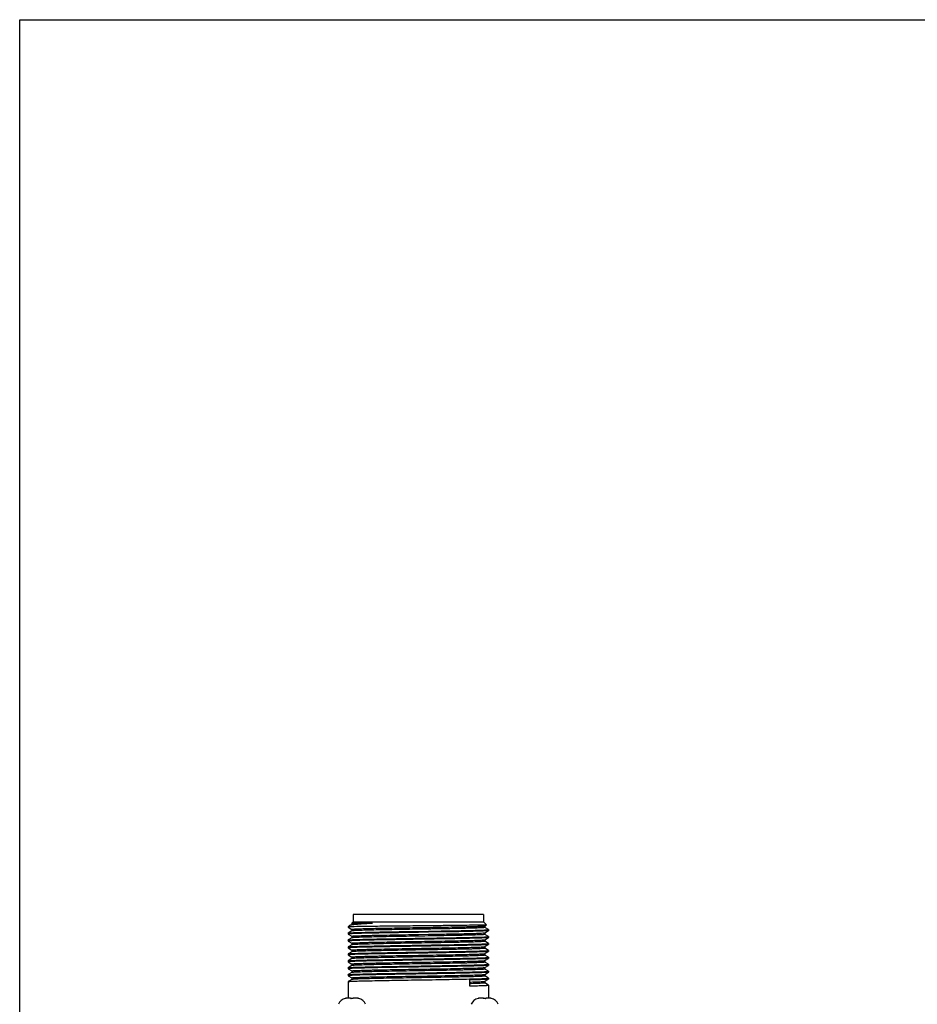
# Model space of a CAD drawing. Header units: millimetres. Extents: x 0 to 559, y 0 to 432.
# Tile 13 of 16: x 0 to 183, y 232 to 432. Entities that reach past the tile are written whole.
import ezdxf

# ---------------------------------------------------------------- set-up
doc = ezdxf.new("R2010")
doc.units = ezdxf.units.MM
doc.header["$LTSCALE"] = 30.734
doc.layers.add('ECM-B3M-C210DXF_CONTINUOUS_LINE', color=7, linetype='CONTINUOUS')
doc.layers.add('ECM-B3M-XX1015S91_DXF_FORMAT', color=7, linetype='CONTINUOUS')

msp = doc.modelspace()

# ---------------------------------------------------------------- linework, layer by layer
at = {"layer": 'ECM-B3M-C210DXF_CONTINUOUS_LINE', "color": 7, "linetype": 'Continuous'}
for p, q in [((67.82, 248.38), (67.57, 248.13)), ((67.82, 249.88), (67.82, 248.38)), ((94.32, 249.88), (67.82, 249.88)), ((67.82, 248.38), (94.32, 248.38)), ((94.32, 249.88), (94.32, 248.38)), ((94.32, 248.38), (94.91, 247.79)), ((67.14, 247.71), (66.82, 247.38)), ((66.82, 247.38), (66.82, 247.31)), ((67.52, 247.38), (66.82, 247.38)), ((66.82, 247.31), (66.82, 247.31)), ((66.82, 247.31), (67.57, 246.87)), ((67.57, 246.55), (66.82, 246.12)), ((67.14, 247.71), (67.16, 247.72)), ((67.57, 247.96), (67.49, 247.91)), ((67.57, 248.13), (67.57, 247.95)), ((71.73, 248.13), (67.57, 248.13)), ((67.57, 246.88), (67.57, 246.54)), ((76.32, 246.39), (76.58, 246.39)), ((77.79, 247.18), (78.04, 247.18)), ((78.98, 246.43), (81.07, 246.46)), ((81.07, 246.26), (78.98, 246.22)), ((81.07, 246.46), (83.14, 246.5)), ((83.15, 246.29), (81.07, 246.26)), ((85.55, 246.33), (83.15, 246.29)), ((84.08, 247.28), (84.35, 247.29)), ((84.36, 246.95), (84.09, 246.95)), ((84.35, 247.6), (84.18, 247.6)), ((85.54, 246.53), (85.75, 246.54)), ((85.77, 246.33), (85.55, 246.33)), ((94.56, 247.58), (94.91, 247.78)), ((95.31, 246.82), (94.56, 247.26)), ((94.56, 246.17), (95.31, 246.6)), ((94.57, 247.59), (94.57, 247.25)), ((94.91, 247.79), (94.91, 247.78)), ((95.32, 246.82), (95.31, 246.82)), ((95.32, 246.61), (95.31, 246.6)), ((95.32, 246.82), (95.32, 246.61)), ((66.82, 246.11), (66.82, 246.12)), ((66.82, 246.11), (66.82, 245.9)), ((66.82, 245.9), (66.82, 245.9)), ((66.82, 245.9), (67.57, 245.46)), ((67.57, 245.14), (66.82, 244.71)), ((66.82, 244.7), (66.82, 244.71)), ((66.82, 244.7), (66.82, 244.49)), ((66.82, 244.49), (66.82, 244.49)), ((66.82, 244.49), (67.57, 244.05)), ((67.57, 245.47), (67.57, 245.13)), ((76.58, 246.18), (76.35, 246.18)), ((81.07, 245.82), (83.15, 245.86)), ((95.31, 245.41), (94.56, 245.85)), ((94.56, 244.76), (95.31, 245.19)), ((95.31, 244), (94.56, 244.44)), ((94.57, 246.18), (94.57, 245.84)), ((94.57, 244.77), (94.57, 244.43)), ((95.32, 245.41), (95.31, 245.41)), ((95.32, 245.2), (95.31, 245.19)), ((95.32, 245.41), (95.32, 245.2)), ((67.57, 243.73), (66.82, 243.3)), ((66.82, 243.29), (66.82, 243.3)), ((66.82, 243.29), (66.82, 243.08)), ((66.82, 243.08), (66.82, 243.08)), ((66.82, 243.08), (67.57, 242.64)), ((67.57, 242.32), (66.82, 241.89)), ((67.57, 244.06), (67.57, 243.72)), ((67.57, 242.65), (67.57, 242.31)), ((94.56, 243.35), (95.31, 243.78)), ((95.31, 242.59), (94.56, 243.03)), ((94.56, 241.94), (95.31, 242.37)), ((94.57, 243.36), (94.57, 243.02)), ((95.32, 244), (95.31, 244)), ((95.32, 243.79), (95.31, 243.78)), ((95.32, 242.59), (95.31, 242.59)), ((95.32, 242.38), (95.31, 242.37)), ((95.32, 244), (95.32, 243.79)), ((95.32, 242.59), (95.32, 242.38)), ((66.82, 241.88), (66.82, 241.89)), ((66.82, 241.88), (66.82, 241.67)), ((66.82, 241.67), (66.82, 241.67)), ((66.82, 241.67), (67.57, 241.23)), ((67.57, 240.91), (66.82, 240.48)), ((66.82, 240.47), (66.82, 240.48)), ((66.82, 240.47), (66.82, 240.26)), ((66.82, 240.26), (66.82, 240.26)), ((66.82, 240.26), (67.57, 239.82)), ((67.57, 241.24), (67.57, 240.9)), ((95.31, 241.18), (94.56, 241.62)), ((94.56, 240.53), (95.31, 240.96)), ((94.57, 241.95), (94.57, 241.61)), ((94.57, 240.54), (94.57, 240.2)), ((95.32, 241.18), (95.31, 241.18)), ((95.32, 240.97), (95.31, 240.96)), ((95.32, 241.18), (95.32, 240.97)), ((67.57, 239.5), (66.82, 239.07)), ((66.82, 239.06), (66.82, 239.07)), ((66.82, 239.06), (66.82, 238.85)), ((66.82, 238.85), (66.82, 238.85)), ((66.82, 238.85), (67.57, 238.41)), ((67.57, 239.83), (67.57, 239.49)), ((67.57, 238.42), (67.57, 238.08)), ((95.31, 239.77), (94.56, 240.21)), ((94.56, 239.12), (95.31, 239.55)), ((95.31, 238.36), (94.56, 238.8)), ((94.57, 239.13), (94.57, 238.79)), ((95.32, 239.77), (95.31, 239.77)), ((95.32, 239.56), (95.31, 239.55)), ((95.32, 238.36), (95.31, 238.36)), ((95.32, 239.77), (95.32, 239.56)), ((95.32, 238.36), (95.32, 238.15)), ((67.57, 238.09), (66.82, 237.66)), ((66.82, 237.65), (66.82, 237.66)), ((66.82, 237.65), (66.82, 237.44)), ((66.82, 237.44), (66.82, 237.44)), ((66.82, 237.44), (67.57, 237)), ((67.57, 236.68), (66.82, 236.25)), ((66.82, 236.24), (66.82, 236.25)), ((66.82, 236.24), (66.82, 232.88)), ((67.57, 237.01), (67.57, 236.67)), ((91.47, 236.57), (91.47, 235.37)), ((94.56, 237.71), (95.31, 238.14)), ((95.31, 236.95), (94.56, 237.39)), ((94.56, 236.3), (95.31, 236.73)), ((94.57, 237.72), (94.57, 237.38)), ((94.57, 236.31), (94.57, 235.97)), ((95.32, 238.15), (95.31, 238.14)), ((95.32, 236.95), (95.31, 236.95)), ((95.32, 236.95), (95.32, 236.74)), ((95.31, 235.54), (94.56, 235.98)), ((95.32, 235.54), (95.31, 235.54)), ((95.32, 235.54), (95.32, 232.88)), ((66.2, 232.83), (66.2, 232.83)), ((67.27, 232.88), (66.7, 232.88)), ((68.43, 232.88), (67.86, 232.88)), ((68.93, 232.83), (68.93, 232.83)), ((93.2, 232.83), (93.2, 232.83)), ((94.27, 232.88), (93.7, 232.88)), ((95.43, 232.88), (94.86, 232.88)), ((95.93, 232.83), (95.93, 232.83))]:
    msp.add_line(p, q, dxfattribs=at)
for centre, radius, start, end in [((68.61, 241.04), 6.86, 98.4995, 98.6822), ((95.22, 247.07), 0.276, 282.925, 284.4286), ((66.93, 245.59), 0.335, 102.1251, 103.5016), ((66.93, 244.18), 0.335, 102.1251, 103.5016), ((95.21, 245.72), 0.334, 282.1445, 283.5241), ((66.93, 242.77), 0.335, 102.1251, 103.5016), ((95.21, 244.31), 0.334, 282.1445, 283.5241), ((95.21, 242.9), 0.334, 282.1445, 283.5241), ((66.93, 241.36), 0.335, 102.1251, 103.5016), ((66.93, 239.95), 0.335, 102.1251, 103.5016), ((95.21, 241.49), 0.334, 282.1445, 283.5241), ((66.93, 238.54), 0.335, 102.1251, 103.5016), ((95.21, 240.08), 0.334, 282.1445, 283.5241), ((95.21, 238.67), 0.334, 282.1445, 283.5241), ((66.93, 237.13), 0.335, 102.1233, 103.4995), ((95.21, 237.25), 0.332, 282.1608, 283.5444), ((66.67, 230.88), 2, 103.5314, 158.1807), ((66.68, 230.83), 2.06, 97.8177, 103.485), ((66.68, 230.84), 2.04, 100.9636, 103.4956), ((66.69, 230.81), 2.07, 97.8247, 100.9624), ((66.69, 230.79), 2.1, 96.2823, 97.8263), ((66.69, 230.77), 2.11, 95.4641, 96.2833), ((66.69, 230.75), 2.13, 94.1078, 95.4634), ((66.7, 230.68), 2.2, 89.9817, 94.0892), ((67.27, 232.79), 0.0904, 78.5081, 89.9872), ((67.57, 228.06), 4.74, 89.9948, 92.0436), ((67.57, 228.03), 4.77, 88.6365, 90.0013), ((67.57, 228.12), 4.68, 87.9526, 88.6367), ((67.86, 232.79), 0.0904, 90.0128, 101.4919), ((68.43, 230.68), 2.2, 85.9108, 90.0183), ((68.44, 230.75), 2.13, 84.5366, 85.8922), ((68.44, 230.77), 2.11, 83.7167, 84.5359), ((68.44, 230.79), 2.1, 82.1737, 83.7177), ((68.45, 230.81), 2.07, 79.0376, 82.1753), ((68.45, 230.83), 2.06, 76.515, 82.1823), ((68.45, 230.84), 2.04, 76.5044, 79.0364), ((68.46, 230.88), 2, 21.8193, 76.4686), ((93.67, 230.88), 2, 103.5314, 158.1807), ((93.68, 230.83), 2.06, 97.8177, 103.485), ((93.68, 230.84), 2.04, 100.9636, 103.4956), ((93.69, 230.81), 2.07, 97.8247, 100.9624), ((93.69, 230.79), 2.1, 96.2823, 97.8263), ((93.69, 230.77), 2.11, 95.4641, 96.2833), ((93.69, 230.75), 2.13, 94.1078, 95.4634), ((93.7, 230.68), 2.2, 89.9817, 94.0892), ((94.27, 232.79), 0.0904, 78.5081, 89.9872), ((94.57, 228.06), 4.74, 89.9948, 92.0436), ((94.57, 228.03), 4.77, 88.6365, 90.0013), ((94.57, 228.12), 4.68, 87.9526, 88.6367), ((94.86, 232.79), 0.0904, 90.0128, 101.4919), ((95.43, 230.68), 2.2, 85.9108, 90.0183), ((95.44, 230.75), 2.13, 84.5366, 85.8922), ((95.44, 230.77), 2.11, 83.7167, 84.5359), ((95.44, 230.79), 2.1, 82.1737, 83.7177), ((95.45, 230.81), 2.07, 79.0376, 82.1753), ((95.45, 230.83), 2.06, 76.515, 82.1823), ((95.45, 230.84), 2.04, 76.5044, 79.0364), ((95.46, 230.88), 2, 21.8193, 76.4686)]:
    msp.add_arc(centre, radius, start, end, dxfattribs=at)
for points, knots in [([(67.13, 247.36), (67.08, 247.36), (67.01, 247.35), (66.9, 247.34), (66.85, 247.33), (66.82, 247.32), (66.82, 247.31)], [0, 0, 0, 0, 0.430478, 0.740118, 0.928325, 1, 1, 1, 1]), ([(66.9, 246.14), (67.02, 246.15), (67.35, 246.17), (67.97, 246.2), (68.86, 246.23), (69.98, 246.26), (71.31, 246.29), (73.45, 246.34), (75.14, 246.37), (76.32, 246.39)], [0, 0, 0, 0, 0.038062, 0.104818, 0.198984, 0.318712, 0.461682, 0.625084, 1, 1, 1, 1]), ([(67.52, 247.38), (67.48, 247.38), (67.35, 247.38), (67.22, 247.37), (67.13, 247.36)], [0, 0, 0, 0, 0.286053, 1, 1, 1, 1]), ([(67.16, 247.72), (67.16, 247.72), (67.2, 247.74), (67.23, 247.75), (67.26, 247.76)], [0, 0, 0, 0, 0.193013, 1, 1, 1, 1]), ([(67.26, 247.76), (67.28, 247.76), (67.38, 247.79), (67.49, 247.81), (67.57, 247.82)], [0, 0, 0, 0, 0.196315, 1, 1, 1, 1]), ([(81.07, 247.56), (79.61, 247.55), (76.83, 247.52), (72.99, 247.48), (69.94, 247.44), (68.2, 247.41), (67.52, 247.38)], [0, 0, 0, 0, 0.32321, 0.615596, 0.848689, 1, 1, 1, 1]), ([(67.58, 247.97), (67.58, 247.96), (67.58, 247.96), (67.57, 247.96), (67.57, 247.96)], [0, 0, 0, 0, 0.563746, 1, 1, 1, 1]), ([(67.57, 246.88), (67.57, 246.89), (67.59, 246.89), (67.62, 246.9), (67.68, 246.91), (67.76, 246.92), (67.86, 246.93), (68.05, 246.94), (68.33, 246.96), (68.74, 246.98), (69.23, 246.99), (69.8, 247.01), (70.45, 247.03), (71.17, 247.05), (72.26, 247.07), (73.77, 247.11), (75.72, 247.14), (77.08, 247.17), (77.79, 247.18)], [0, 0, 0, 0, 0.001457, 0.004976, 0.010701, 0.018646, 0.02881, 0.041187, 0.072487, 0.112321, 0.160442, 0.216515, 0.280144, 0.350914, 0.428327, 0.600946, 0.793243, 1, 1, 1, 1]), ([(67.63, 246.57), (67.62, 246.56), (67.6, 246.56), (67.58, 246.56), (67.57, 246.55)], [0, 0, 0, 0, 0.346833, 1, 1, 1, 1]), ([(68.05, 248.01), (67.95, 248.01), (67.79, 247.99), (67.63, 247.98), (67.58, 247.97)], [0, 0, 0, 0, 0.664813, 1, 1, 1, 1]), ([(67.6, 247.82), (67.62, 247.83), (67.73, 247.84), (67.84, 247.86), (67.92, 247.87)], [0, 0, 0, 0, 0.226421, 1, 1, 1, 1]), ([(81.07, 246.9), (79.45, 246.87), (77.09, 246.83), (74.06, 246.77), (72.1, 246.73), (70.44, 246.69), (69.14, 246.65), (68.31, 246.62), (67.85, 246.59), (67.69, 246.58), (67.63, 246.57)], [0, 0, 0, 0, 0.361516, 0.526931, 0.67458, 0.799444, 0.897323, 0.964919, 0.98662, 1, 1, 1, 1]), ([(67.92, 247.87), (68.43, 247.93), (69.7, 248.02), (70.97, 248.1), (71.73, 248.13)], [0, 0, 0, 0, 0.405844, 1, 1, 1, 1]), ([(71.73, 248.13), (70.98, 248.12), (69.75, 248.08), (68.52, 248.04), (68.05, 248.01)], [0, 0, 0, 0, 0.613585, 1, 1, 1, 1]), ([(76.58, 246.39), (76.78, 246.39), (77.58, 246.41), (78.38, 246.42), (78.98, 246.43)], [0, 0, 0, 0, 0.245799, 1, 1, 1, 1]), ([(78.98, 246.22), (78.78, 246.22), (77.98, 246.21), (77.18, 246.19), (76.58, 246.18)], [0, 0, 0, 0, 0.253709, 1, 1, 1, 1]), ([(78.04, 247.18), (78.29, 247.19), (79.3, 247.2), (80.31, 247.22), (81.07, 247.23)], [0, 0, 0, 0, 0.247374, 1, 1, 1, 1]), ([(84.18, 247.6), (83.93, 247.59), (82.89, 247.58), (81.85, 247.57), (81.07, 247.56)], [0, 0, 0, 0, 0.247209, 1, 1, 1, 1]), ([(81.07, 247.23), (81.32, 247.24), (82.32, 247.25), (83.33, 247.27), (84.08, 247.28)], [0, 0, 0, 0, 0.251662, 1, 1, 1, 1]), ([(84.09, 246.95), (83.84, 246.94), (82.83, 246.93), (81.83, 246.91), (81.07, 246.9)], [0, 0, 0, 0, 0.247373, 1, 1, 1, 1]), ([(83.14, 246.5), (83.35, 246.5), (84.15, 246.51), (84.95, 246.52), (85.54, 246.53)], [0, 0, 0, 0, 0.253701, 1, 1, 1, 1]), ([(94.57, 247.75), (94.11, 247.73), (92.9, 247.71), (90.68, 247.67), (87.72, 247.63), (85.53, 247.61), (84.35, 247.6)], [0, 0, 0, 0, 0.132991, 0.356247, 0.652704, 1, 1, 1, 1]), ([(84.35, 247.29), (85.62, 247.31), (87.44, 247.34), (89.75, 247.39), (91.21, 247.42), (92.43, 247.46), (93.38, 247.49), (94.04, 247.52), (94.38, 247.54), (94.5, 247.56)], [0, 0, 0, 0, 0.374169, 0.538855, 0.683304, 0.804145, 0.898568, 0.964354, 1, 1, 1, 1]), ([(94.57, 247.25), (94.57, 247.24), (94.55, 247.24), (94.51, 247.23), (94.45, 247.22), (94.37, 247.21), (94.27, 247.2), (94.09, 247.19), (93.8, 247.17), (93.4, 247.15), (92.91, 247.14), (92.34, 247.12), (91.69, 247.1), (90.97, 247.08), (89.87, 247.05), (88.37, 247.02), (86.42, 246.99), (85.06, 246.96), (84.36, 246.95)], [0, 0, 0, 0, 0.001457, 0.004976, 0.010699, 0.018643, 0.028805, 0.04118, 0.072475, 0.112302, 0.160416, 0.216482, 0.280103, 0.350867, 0.428276, 0.600894, 0.793206, 1, 1, 1, 1]), ([(85.75, 246.54), (87.54, 246.57), (89.98, 246.61), (92.9, 246.68), (94.02, 246.72), (94.49, 246.74)], [0, 0, 0, 0, 0.612677, 0.840514, 1, 1, 1, 1]), ([(95.22, 246.58), (95.1, 246.57), (94.77, 246.55), (94.14, 246.51), (93.25, 246.49), (92.13, 246.46), (90.79, 246.42), (88.64, 246.38), (86.95, 246.35), (85.77, 246.33)], [0, 0, 0, 0, 0.038708, 0.105926, 0.200362, 0.320168, 0.463028, 0.626143, 1, 1, 1, 1]), ([(94.49, 246.74), (94.53, 246.74), (94.68, 246.75), (94.83, 246.76), (94.94, 246.76)], [0, 0, 0, 0, 0.285452, 1, 1, 1, 1]), ([(94.5, 247.56), (94.51, 247.57), (94.53, 247.57), (94.55, 247.57), (94.56, 247.58)], [0, 0, 0, 0, 0.346943, 1, 1, 1, 1]), ([(94.91, 247.78), (94.9, 247.78), (94.87, 247.77), (94.8, 247.77), (94.69, 247.76), (94.61, 247.76), (94.57, 247.75)], [0, 0, 0, 0, 0.092188, 0.28959, 0.592376, 1, 1, 1, 1]), ([(94.94, 246.76), (95.01, 246.77), (95.13, 246.78), (95.24, 246.79), (95.28, 246.8)], [0, 0, 0, 0, 0.631873, 1, 1, 1, 1]), ([(95.31, 246.6), (95.31, 246.6), (95.28, 246.59), (95.25, 246.59), (95.22, 246.58)], [0, 0, 0, 0, 0.141792, 1, 1, 1, 1]), ([(95.29, 246.8), (95.29, 246.8), (95.3, 246.81), (95.32, 246.81), (95.32, 246.82)], [0, 0, 0, 0, 0.400901, 1, 1, 1, 1]), ([(66.82, 246.12), (66.82, 246.12), (66.85, 246.13), (66.88, 246.13), (66.9, 246.14)], [0, 0, 0, 0, 0.144071, 1, 1, 1, 1]), ([(66.85, 245.92), (66.84, 245.92), (66.83, 245.91), (66.82, 245.91), (66.82, 245.9)], [0, 0, 0, 0, 0.694846, 1, 1, 1, 1]), ([(66.82, 244.71), (66.82, 244.71), (66.85, 244.72), (66.88, 244.72), (66.9, 244.73)], [0, 0, 0, 0, 0.144071, 1, 1, 1, 1]), ([(66.85, 244.51), (66.84, 244.51), (66.83, 244.5), (66.82, 244.5), (66.82, 244.49)], [0, 0, 0, 0, 0.694846, 1, 1, 1, 1]), ([(67.18, 245.96), (67.11, 245.95), (67, 245.94), (66.89, 245.93), (66.86, 245.92)], [0, 0, 0, 0, 0.624186, 1, 1, 1, 1]), ([(67.18, 244.55), (67.11, 244.54), (67, 244.53), (66.89, 244.52), (66.86, 244.51)], [0, 0, 0, 0, 0.624186, 1, 1, 1, 1]), ([(66.9, 244.73), (66.97, 244.73), (67.14, 244.75), (67.64, 244.78), (68.53, 244.81), (69.91, 244.85), (71.66, 244.89), (73.73, 244.93), (76.9, 244.99), (79.37, 245.03), (81.07, 245.05)], [0, 0, 0, 0, 0.014292, 0.036776, 0.105515, 0.203975, 0.328888, 0.47612, 0.640739, 1, 1, 1, 1]), ([(67.62, 245.98), (67.58, 245.98), (67.43, 245.97), (67.28, 245.96), (67.18, 245.96)], [0, 0, 0, 0, 0.285986, 1, 1, 1, 1]), ([(67.62, 244.57), (67.58, 244.57), (67.43, 244.56), (67.28, 244.55), (67.18, 244.55)], [0, 0, 0, 0, 0.285986, 1, 1, 1, 1]), ([(67.57, 245.47), (67.57, 245.48), (67.6, 245.49), (67.64, 245.5), (67.72, 245.51), (67.84, 245.52), (67.98, 245.53), (68.24, 245.54), (68.63, 245.56), (69.2, 245.58), (69.88, 245.6), (70.66, 245.63), (71.55, 245.65), (72.53, 245.67), (73.99, 245.7), (75.97, 245.74), (78.47, 245.78), (80.19, 245.81), (81.07, 245.82)], [0, 0, 0, 0, 0.001459, 0.005163, 0.011222, 0.019643, 0.030419, 0.043528, 0.076601, 0.118556, 0.168998, 0.227428, 0.293302, 0.365972, 0.444759, 0.61753, 0.805046, 1, 1, 1, 1]), ([(67.63, 245.16), (67.62, 245.15), (67.6, 245.15), (67.58, 245.15), (67.57, 245.14)], [0, 0, 0, 0, 0.346833, 1, 1, 1, 1]), ([(67.57, 244.06), (67.57, 244.07), (67.6, 244.08), (67.64, 244.09), (67.72, 244.1), (67.84, 244.11), (67.98, 244.12), (68.24, 244.13), (68.63, 244.15), (69.2, 244.17), (69.88, 244.19), (70.66, 244.22), (71.55, 244.24), (72.53, 244.26), (73.99, 244.29), (75.97, 244.33), (78.47, 244.37), (80.19, 244.4), (81.07, 244.41)], [0, 0, 0, 0, 0.001459, 0.005163, 0.011222, 0.019643, 0.030419, 0.043528, 0.076601, 0.118556, 0.168998, 0.227428, 0.293302, 0.365972, 0.444759, 0.61753, 0.805046, 1, 1, 1, 1]), ([(76.35, 246.18), (74.56, 246.15), (72.11, 246.11), (69.21, 246.04), (68.08, 246), (67.62, 245.98)], [0, 0, 0, 0, 0.613698, 0.8413, 1, 1, 1, 1]), ([(81.07, 244.85), (79.62, 244.82), (76.88, 244.78), (73.09, 244.72), (70.05, 244.65), (68.31, 244.6), (67.62, 244.57)], [0, 0, 0, 0, 0.321538, 0.612734, 0.846223, 1, 1, 1, 1]), ([(81.07, 245.49), (79.45, 245.46), (77.09, 245.42), (74.06, 245.36), (72.1, 245.32), (70.44, 245.28), (69.14, 245.24), (68.31, 245.21), (67.85, 245.18), (67.69, 245.17), (67.63, 245.16)], [0, 0, 0, 0, 0.361516, 0.526931, 0.67458, 0.799444, 0.897323, 0.964919, 0.98662, 1, 1, 1, 1]), ([(94.57, 245.84), (94.57, 245.83), (94.54, 245.82), (94.49, 245.81), (94.41, 245.8), (94.3, 245.79), (94.15, 245.78), (93.9, 245.77), (93.5, 245.75), (92.93, 245.73), (92.25, 245.7), (91.47, 245.68), (90.58, 245.66), (89.6, 245.64), (88.14, 245.61), (86.17, 245.57), (83.67, 245.53), (81.94, 245.5), (81.07, 245.49)], [0, 0, 0, 0, 0.001459, 0.005163, 0.011222, 0.019643, 0.030419, 0.043528, 0.076601, 0.118556, 0.168998, 0.227428, 0.293302, 0.365972, 0.444759, 0.61753, 0.805046, 1, 1, 1, 1]), ([(81.07, 245.05), (82.51, 245.08), (85.25, 245.12), (89.05, 245.18), (92.09, 245.25), (93.82, 245.3), (94.51, 245.33)], [0, 0, 0, 0, 0.321527, 0.612717, 0.846208, 1, 1, 1, 1]), ([(95.23, 245.17), (95.16, 245.16), (94.99, 245.15), (94.49, 245.12), (93.6, 245.09), (92.22, 245.05), (90.47, 245.01), (88.41, 244.97), (85.24, 244.91), (82.76, 244.87), (81.07, 244.85)], [0, 0, 0, 0, 0.014302, 0.036796, 0.105548, 0.204013, 0.328928, 0.476155, 0.640765, 1, 1, 1, 1]), ([(81.07, 244.41), (82.69, 244.44), (85.05, 244.48), (88.07, 244.53), (90.03, 244.58), (91.69, 244.62), (92.99, 244.65), (93.83, 244.69), (94.28, 244.72), (94.44, 244.73), (94.5, 244.74)], [0, 0, 0, 0, 0.361514, 0.526929, 0.674577, 0.799441, 0.897321, 0.964918, 0.986619, 1, 1, 1, 1]), ([(94.57, 244.43), (94.57, 244.42), (94.54, 244.41), (94.49, 244.4), (94.41, 244.39), (94.3, 244.38), (94.15, 244.37), (93.9, 244.36), (93.5, 244.34), (92.93, 244.32), (92.25, 244.29), (91.47, 244.27), (90.58, 244.25), (89.6, 244.23), (88.14, 244.2), (86.17, 244.16), (83.67, 244.12), (81.94, 244.09), (81.07, 244.08)], [0, 0, 0, 0, 0.001459, 0.005163, 0.011222, 0.019643, 0.030419, 0.043528, 0.076601, 0.118556, 0.168998, 0.227428, 0.293302, 0.365972, 0.444759, 0.61753, 0.805046, 1, 1, 1, 1]), ([(83.15, 245.86), (83.36, 245.86), (84.15, 245.88), (84.95, 245.89), (85.54, 245.9)], [0, 0, 0, 0, 0.254138, 1, 1, 1, 1]), ([(85.54, 245.9), (86.67, 245.92), (88.29, 245.95), (90.33, 245.99), (91.61, 246.02), (92.68, 246.05), (93.51, 246.08), (94.09, 246.12), (94.39, 246.14), (94.5, 246.15)], [0, 0, 0, 0, 0.377693, 0.541982, 0.685375, 0.80499, 0.898446, 0.963879, 1, 1, 1, 1]), ([(94.5, 246.15), (94.51, 246.16), (94.53, 246.16), (94.55, 246.16), (94.56, 246.17)], [0, 0, 0, 0, 0.346839, 1, 1, 1, 1]), ([(94.5, 244.74), (94.51, 244.75), (94.53, 244.75), (94.55, 244.75), (94.56, 244.76)], [0, 0, 0, 0, 0.346839, 1, 1, 1, 1]), ([(94.51, 245.33), (94.55, 245.33), (94.7, 245.34), (94.85, 245.35), (94.95, 245.35)], [0, 0, 0, 0, 0.285964, 1, 1, 1, 1]), ([(94.95, 245.35), (95.02, 245.36), (95.13, 245.37), (95.24, 245.38), (95.28, 245.39)], [0, 0, 0, 0, 0.624383, 1, 1, 1, 1]), ([(95.31, 245.19), (95.31, 245.19), (95.28, 245.18), (95.25, 245.18), (95.23, 245.17)], [0, 0, 0, 0, 0.143995, 1, 1, 1, 1]), ([(95.28, 245.39), (95.29, 245.39), (95.3, 245.4), (95.32, 245.4), (95.32, 245.41)], [0, 0, 0, 0, 0.694707, 1, 1, 1, 1]), ([(66.82, 243.3), (66.82, 243.3), (66.85, 243.31), (66.88, 243.31), (66.9, 243.32)], [0, 0, 0, 0, 0.144071, 1, 1, 1, 1]), ([(66.85, 243.1), (66.84, 243.1), (66.83, 243.09), (66.82, 243.09), (66.82, 243.08)], [0, 0, 0, 0, 0.694846, 1, 1, 1, 1]), ([(67.18, 243.14), (67.11, 243.13), (67, 243.12), (66.89, 243.11), (66.86, 243.1)], [0, 0, 0, 0, 0.624186, 1, 1, 1, 1]), ([(66.9, 243.32), (66.97, 243.32), (67.14, 243.34), (67.64, 243.37), (68.53, 243.4), (69.91, 243.44), (71.66, 243.48), (73.73, 243.52), (76.9, 243.58), (79.37, 243.62), (81.07, 243.64)], [0, 0, 0, 0, 0.014292, 0.036776, 0.105515, 0.203975, 0.328888, 0.47612, 0.640739, 1, 1, 1, 1]), ([(66.9, 241.91), (66.97, 241.91), (67.14, 241.93), (67.64, 241.96), (68.53, 241.99), (69.91, 242.03), (71.66, 242.07), (73.73, 242.11), (76.9, 242.17), (79.37, 242.21), (81.07, 242.23)], [0, 0, 0, 0, 0.014292, 0.036776, 0.105515, 0.203975, 0.328888, 0.47612, 0.640739, 1, 1, 1, 1]), ([(67.62, 243.16), (67.58, 243.16), (67.43, 243.15), (67.28, 243.14), (67.18, 243.14)], [0, 0, 0, 0, 0.285986, 1, 1, 1, 1]), ([(67.63, 243.75), (67.62, 243.74), (67.6, 243.74), (67.58, 243.74), (67.57, 243.73)], [0, 0, 0, 0, 0.346833, 1, 1, 1, 1]), ([(67.57, 242.65), (67.57, 242.66), (67.6, 242.67), (67.64, 242.68), (67.72, 242.69), (67.84, 242.7), (67.98, 242.71), (68.24, 242.72), (68.63, 242.74), (69.2, 242.76), (69.88, 242.78), (70.66, 242.81), (71.55, 242.83), (72.53, 242.85), (73.99, 242.88), (75.97, 242.92), (78.47, 242.96), (80.19, 242.99), (81.07, 243)], [0, 0, 0, 0, 0.001459, 0.005163, 0.011222, 0.019643, 0.030419, 0.043528, 0.076601, 0.118556, 0.168998, 0.227428, 0.293302, 0.365972, 0.444759, 0.61753, 0.805046, 1, 1, 1, 1]), ([(67.63, 242.34), (67.62, 242.33), (67.6, 242.33), (67.58, 242.33), (67.57, 242.32)], [0, 0, 0, 0, 0.346833, 1, 1, 1, 1]), ([(81.07, 243.44), (79.62, 243.41), (76.88, 243.37), (73.09, 243.31), (70.05, 243.24), (68.31, 243.19), (67.62, 243.16)], [0, 0, 0, 0, 0.321538, 0.612734, 0.846223, 1, 1, 1, 1]), ([(81.07, 244.08), (79.45, 244.05), (77.09, 244.01), (74.06, 243.95), (72.1, 243.91), (70.44, 243.87), (69.14, 243.83), (68.31, 243.8), (67.85, 243.77), (67.69, 243.76), (67.63, 243.75)], [0, 0, 0, 0, 0.361516, 0.526931, 0.67458, 0.799444, 0.897324, 0.964919, 0.98662, 1, 1, 1, 1]), ([(81.07, 242.67), (79.45, 242.64), (77.09, 242.6), (74.06, 242.54), (72.1, 242.5), (70.44, 242.46), (69.14, 242.42), (68.31, 242.39), (67.85, 242.36), (67.69, 242.35), (67.63, 242.34)], [0, 0, 0, 0, 0.361516, 0.526931, 0.67458, 0.799444, 0.897323, 0.964919, 0.98662, 1, 1, 1, 1]), ([(81.07, 243.64), (82.51, 243.67), (85.25, 243.71), (89.05, 243.77), (92.09, 243.84), (93.82, 243.89), (94.51, 243.92)], [0, 0, 0, 0, 0.321527, 0.612717, 0.846208, 1, 1, 1, 1]), ([(95.23, 243.76), (95.16, 243.75), (94.99, 243.74), (94.49, 243.71), (93.6, 243.68), (92.22, 243.64), (90.47, 243.6), (88.41, 243.56), (85.24, 243.5), (82.76, 243.46), (81.07, 243.44)], [0, 0, 0, 0, 0.014302, 0.036796, 0.105548, 0.204013, 0.328928, 0.476155, 0.640765, 1, 1, 1, 1]), ([(81.07, 243), (82.69, 243.03), (85.05, 243.07), (88.07, 243.12), (90.03, 243.17), (91.69, 243.21), (92.99, 243.24), (93.83, 243.28), (94.28, 243.31), (94.44, 243.32), (94.5, 243.33)], [0, 0, 0, 0, 0.361514, 0.526929, 0.674577, 0.799441, 0.897321, 0.964918, 0.986619, 1, 1, 1, 1]), ([(94.57, 243.02), (94.57, 243.01), (94.54, 243), (94.49, 242.99), (94.41, 242.98), (94.3, 242.97), (94.15, 242.96), (93.9, 242.95), (93.5, 242.93), (92.93, 242.91), (92.25, 242.88), (91.47, 242.86), (90.58, 242.84), (89.6, 242.82), (88.14, 242.79), (86.17, 242.75), (83.67, 242.71), (81.94, 242.68), (81.07, 242.67)], [0, 0, 0, 0, 0.001459, 0.005163, 0.011222, 0.019643, 0.030419, 0.043528, 0.076601, 0.118556, 0.168998, 0.227428, 0.293302, 0.365972, 0.444759, 0.61753, 0.805046, 1, 1, 1, 1]), ([(81.07, 242.23), (82.51, 242.26), (85.25, 242.3), (89.05, 242.36), (92.09, 242.43), (93.82, 242.48), (94.51, 242.51)], [0, 0, 0, 0, 0.321527, 0.612717, 0.846208, 1, 1, 1, 1]), ([(95.23, 242.35), (95.16, 242.34), (94.99, 242.33), (94.49, 242.3), (93.6, 242.27), (92.22, 242.23), (90.47, 242.19), (88.41, 242.15), (85.24, 242.09), (82.76, 242.05), (81.07, 242.03)], [0, 0, 0, 0, 0.014302, 0.036796, 0.105548, 0.204013, 0.328928, 0.476155, 0.640765, 1, 1, 1, 1]), ([(94.5, 243.33), (94.51, 243.34), (94.53, 243.34), (94.55, 243.34), (94.56, 243.35)], [0, 0, 0, 0, 0.346839, 1, 1, 1, 1]), ([(94.51, 243.92), (94.55, 243.92), (94.7, 243.93), (94.85, 243.94), (94.95, 243.94)], [0, 0, 0, 0, 0.285964, 1, 1, 1, 1]), ([(94.51, 242.51), (94.55, 242.51), (94.7, 242.52), (94.85, 242.53), (94.95, 242.53)], [0, 0, 0, 0, 0.285964, 1, 1, 1, 1]), ([(94.95, 243.94), (95.02, 243.95), (95.13, 243.96), (95.24, 243.97), (95.28, 243.98)], [0, 0, 0, 0, 0.624383, 1, 1, 1, 1]), ([(94.95, 242.53), (95.02, 242.54), (95.13, 242.55), (95.24, 242.56), (95.28, 242.57)], [0, 0, 0, 0, 0.624383, 1, 1, 1, 1]), ([(95.31, 243.78), (95.31, 243.78), (95.28, 243.77), (95.25, 243.77), (95.23, 243.76)], [0, 0, 0, 0, 0.143995, 1, 1, 1, 1]), ([(95.31, 242.37), (95.31, 242.37), (95.28, 242.36), (95.25, 242.36), (95.23, 242.35)], [0, 0, 0, 0, 0.143995, 1, 1, 1, 1]), ([(95.28, 243.98), (95.29, 243.98), (95.3, 243.99), (95.32, 243.99), (95.32, 244)], [0, 0, 0, 0, 0.694707, 1, 1, 1, 1]), ([(95.28, 242.57), (95.29, 242.57), (95.3, 242.58), (95.32, 242.58), (95.32, 242.59)], [0, 0, 0, 0, 0.694707, 1, 1, 1, 1]), ([(66.82, 241.89), (66.82, 241.89), (66.85, 241.9), (66.88, 241.9), (66.9, 241.91)], [0, 0, 0, 0, 0.144071, 1, 1, 1, 1]), ([(66.85, 241.69), (66.84, 241.69), (66.83, 241.68), (66.82, 241.68), (66.82, 241.67)], [0, 0, 0, 0, 0.694846, 1, 1, 1, 1]), ([(66.82, 240.48), (66.82, 240.48), (66.85, 240.49), (66.88, 240.49), (66.9, 240.5)], [0, 0, 0, 0, 0.144071, 1, 1, 1, 1]), ([(66.85, 240.28), (66.84, 240.28), (66.83, 240.27), (66.82, 240.27), (66.82, 240.26)], [0, 0, 0, 0, 0.694846, 1, 1, 1, 1]), ([(67.18, 241.73), (67.11, 241.72), (67, 241.71), (66.89, 241.7), (66.86, 241.69)], [0, 0, 0, 0, 0.624186, 1, 1, 1, 1]), ([(67.18, 240.32), (67.11, 240.31), (67, 240.3), (66.89, 240.29), (66.86, 240.28)], [0, 0, 0, 0, 0.624186, 1, 1, 1, 1]), ([(66.9, 240.5), (66.97, 240.5), (67.14, 240.52), (67.64, 240.55), (68.53, 240.58), (69.91, 240.62), (71.66, 240.66), (73.73, 240.7), (76.9, 240.76), (79.37, 240.8), (81.07, 240.82)], [0, 0, 0, 0, 0.014292, 0.036776, 0.105515, 0.203975, 0.328888, 0.47612, 0.640739, 1, 1, 1, 1]), ([(67.62, 241.75), (67.58, 241.75), (67.43, 241.74), (67.28, 241.73), (67.18, 241.73)], [0, 0, 0, 0, 0.285986, 1, 1, 1, 1]), ([(67.62, 240.34), (67.58, 240.34), (67.43, 240.33), (67.28, 240.32), (67.18, 240.32)], [0, 0, 0, 0, 0.285986, 1, 1, 1, 1]), ([(67.57, 241.24), (67.57, 241.25), (67.6, 241.26), (67.64, 241.27), (67.72, 241.28), (67.84, 241.29), (67.98, 241.3), (68.24, 241.31), (68.63, 241.33), (69.2, 241.35), (69.88, 241.37), (70.66, 241.4), (71.55, 241.42), (72.53, 241.44), (73.99, 241.47), (75.97, 241.51), (78.47, 241.55), (80.19, 241.58), (81.07, 241.59)], [0, 0, 0, 0, 0.001459, 0.005163, 0.011222, 0.019643, 0.030419, 0.043528, 0.076601, 0.118556, 0.168998, 0.227428, 0.293302, 0.365972, 0.444759, 0.61753, 0.805046, 1, 1, 1, 1]), ([(67.63, 240.93), (67.62, 240.92), (67.6, 240.92), (67.58, 240.92), (67.57, 240.91)], [0, 0, 0, 0, 0.346833, 1, 1, 1, 1]), ([(81.07, 242.03), (79.62, 242), (76.88, 241.96), (73.09, 241.9), (70.05, 241.83), (68.31, 241.78), (67.62, 241.75)], [0, 0, 0, 0, 0.321538, 0.612734, 0.846223, 1, 1, 1, 1]), ([(81.07, 240.62), (79.62, 240.59), (76.88, 240.55), (73.09, 240.49), (70.05, 240.42), (68.31, 240.37), (67.62, 240.34)], [0, 0, 0, 0, 0.321538, 0.612734, 0.846223, 1, 1, 1, 1]), ([(81.07, 241.26), (79.45, 241.23), (77.09, 241.19), (74.06, 241.13), (72.1, 241.09), (70.44, 241.05), (69.14, 241.01), (68.31, 240.98), (67.85, 240.95), (67.69, 240.94), (67.63, 240.93)], [0, 0, 0, 0, 0.361516, 0.526931, 0.67458, 0.799444, 0.897323, 0.964919, 0.98662, 1, 1, 1, 1]), ([(81.07, 241.59), (82.69, 241.62), (85.05, 241.66), (88.07, 241.71), (90.03, 241.76), (91.69, 241.8), (92.99, 241.83), (93.83, 241.87), (94.28, 241.9), (94.44, 241.91), (94.5, 241.92)], [0, 0, 0, 0, 0.361514, 0.526929, 0.674577, 0.799441, 0.897321, 0.964918, 0.986619, 1, 1, 1, 1]), ([(94.57, 241.61), (94.57, 241.6), (94.54, 241.59), (94.49, 241.58), (94.41, 241.57), (94.3, 241.56), (94.15, 241.55), (93.9, 241.54), (93.5, 241.52), (92.93, 241.5), (92.25, 241.47), (91.47, 241.45), (90.58, 241.43), (89.6, 241.41), (88.14, 241.38), (86.17, 241.34), (83.67, 241.3), (81.94, 241.27), (81.07, 241.26)], [0, 0, 0, 0, 0.001459, 0.005163, 0.011222, 0.019643, 0.030419, 0.043528, 0.076601, 0.118556, 0.168998, 0.227428, 0.293302, 0.365972, 0.444759, 0.61753, 0.805046, 1, 1, 1, 1]), ([(81.07, 240.82), (82.51, 240.85), (85.25, 240.89), (89.05, 240.95), (92.09, 241.02), (93.82, 241.07), (94.51, 241.1)], [0, 0, 0, 0, 0.321527, 0.612717, 0.846208, 1, 1, 1, 1]), ([(95.23, 240.94), (95.16, 240.93), (94.99, 240.92), (94.49, 240.89), (93.6, 240.86), (92.22, 240.82), (90.47, 240.78), (88.41, 240.74), (85.24, 240.68), (82.76, 240.64), (81.07, 240.62)], [0, 0, 0, 0, 0.014302, 0.036796, 0.105548, 0.204013, 0.328928, 0.476155, 0.640765, 1, 1, 1, 1]), ([(81.07, 240.18), (82.69, 240.21), (85.05, 240.25), (88.07, 240.3), (90.03, 240.35), (91.69, 240.39), (92.99, 240.42), (93.83, 240.46), (94.28, 240.49), (94.44, 240.5), (94.5, 240.51)], [0, 0, 0, 0, 0.361514, 0.526929, 0.674577, 0.799441, 0.897321, 0.964918, 0.986619, 1, 1, 1, 1]), ([(94.5, 241.92), (94.51, 241.93), (94.53, 241.93), (94.55, 241.93), (94.56, 241.94)], [0, 0, 0, 0, 0.346839, 1, 1, 1, 1]), ([(94.5, 240.51), (94.51, 240.52), (94.53, 240.52), (94.55, 240.52), (94.56, 240.53)], [0, 0, 0, 0, 0.346839, 1, 1, 1, 1]), ([(94.51, 241.1), (94.55, 241.1), (94.7, 241.11), (94.85, 241.12), (94.95, 241.12)], [0, 0, 0, 0, 0.285964, 1, 1, 1, 1]), ([(94.95, 241.12), (95.02, 241.13), (95.13, 241.14), (95.24, 241.15), (95.28, 241.16)], [0, 0, 0, 0, 0.624383, 1, 1, 1, 1]), ([(95.31, 240.96), (95.31, 240.96), (95.28, 240.95), (95.25, 240.95), (95.23, 240.94)], [0, 0, 0, 0, 0.143995, 1, 1, 1, 1]), ([(95.28, 241.16), (95.29, 241.16), (95.3, 241.17), (95.32, 241.17), (95.32, 241.18)], [0, 0, 0, 0, 0.694707, 1, 1, 1, 1]), ([(66.82, 239.07), (66.82, 239.07), (66.85, 239.08), (66.88, 239.08), (66.9, 239.09)], [0, 0, 0, 0, 0.144071, 1, 1, 1, 1]), ([(66.85, 238.87), (66.84, 238.87), (66.83, 238.86), (66.82, 238.86), (66.82, 238.85)], [0, 0, 0, 0, 0.694846, 1, 1, 1, 1]), ([(67.18, 238.91), (67.11, 238.9), (67, 238.89), (66.89, 238.88), (66.86, 238.87)], [0, 0, 0, 0, 0.624186, 1, 1, 1, 1]), ([(66.9, 239.09), (66.97, 239.09), (67.14, 239.11), (67.64, 239.14), (68.53, 239.17), (69.91, 239.21), (71.66, 239.25), (73.73, 239.29), (76.9, 239.35), (79.37, 239.39), (81.07, 239.41)], [0, 0, 0, 0, 0.014292, 0.036776, 0.105515, 0.203975, 0.328888, 0.47612, 0.640739, 1, 1, 1, 1]), ([(67.62, 238.93), (67.58, 238.93), (67.43, 238.92), (67.28, 238.91), (67.18, 238.91)], [0, 0, 0, 0, 0.285986, 1, 1, 1, 1]), ([(67.57, 239.83), (67.57, 239.84), (67.6, 239.85), (67.64, 239.86), (67.72, 239.87), (67.84, 239.88), (67.98, 239.89), (68.24, 239.9), (68.63, 239.92), (69.2, 239.94), (69.88, 239.96), (70.66, 239.99), (71.55, 240.01), (72.53, 240.03), (73.99, 240.06), (75.97, 240.1), (78.47, 240.14), (80.19, 240.17), (81.07, 240.18)], [0, 0, 0, 0, 0.001459, 0.005163, 0.011222, 0.019643, 0.030419, 0.043528, 0.076601, 0.118556, 0.168998, 0.227428, 0.293302, 0.365972, 0.444759, 0.61753, 0.805046, 1, 1, 1, 1]), ([(67.63, 239.52), (67.62, 239.51), (67.6, 239.51), (67.58, 239.51), (67.57, 239.5)], [0, 0, 0, 0, 0.346833, 1, 1, 1, 1]), ([(67.57, 238.42), (67.57, 238.43), (67.6, 238.44), (67.64, 238.45), (67.72, 238.46), (67.84, 238.47), (67.98, 238.48), (68.24, 238.49), (68.63, 238.51), (69.2, 238.53), (69.88, 238.55), (70.66, 238.58), (71.55, 238.6), (72.53, 238.62), (73.99, 238.65), (75.97, 238.69), (78.47, 238.73), (80.19, 238.76), (81.07, 238.77)], [0, 0, 0, 0, 0.001459, 0.005163, 0.011222, 0.019643, 0.030419, 0.043528, 0.076601, 0.118556, 0.168998, 0.227428, 0.293302, 0.365972, 0.444759, 0.61753, 0.805046, 1, 1, 1, 1]), ([(81.07, 239.21), (79.62, 239.18), (76.88, 239.14), (73.09, 239.08), (70.05, 239.01), (68.31, 238.96), (67.62, 238.93)], [0, 0, 0, 0, 0.321538, 0.612734, 0.846223, 1, 1, 1, 1]), ([(81.07, 239.85), (79.45, 239.82), (77.09, 239.78), (74.06, 239.72), (72.1, 239.68), (70.44, 239.64), (69.14, 239.6), (68.31, 239.57), (67.85, 239.54), (67.69, 239.53), (67.63, 239.52)], [0, 0, 0, 0, 0.361516, 0.526931, 0.67458, 0.799444, 0.897323, 0.964919, 0.98662, 1, 1, 1, 1]), ([(81.07, 238.44), (79.45, 238.41), (77.09, 238.37), (74.06, 238.31), (72.1, 238.27), (70.44, 238.23), (69.14, 238.19), (68.31, 238.16), (67.85, 238.13), (67.69, 238.12), (67.63, 238.11)], [0, 0, 0, 0, 0.361516, 0.526931, 0.67458, 0.799444, 0.897323, 0.964919, 0.98662, 1, 1, 1, 1]), ([(94.57, 240.2), (94.57, 240.19), (94.54, 240.18), (94.49, 240.17), (94.41, 240.16), (94.3, 240.15), (94.15, 240.14), (93.9, 240.13), (93.5, 240.11), (92.93, 240.09), (92.25, 240.06), (91.47, 240.04), (90.58, 240.02), (89.6, 240), (88.14, 239.97), (86.17, 239.93), (83.67, 239.89), (81.94, 239.86), (81.07, 239.85)], [0, 0, 0, 0, 0.001459, 0.005163, 0.011222, 0.019643, 0.030419, 0.043528, 0.076601, 0.118556, 0.168998, 0.227428, 0.293302, 0.365972, 0.444759, 0.61753, 0.805046, 1, 1, 1, 1]), ([(81.07, 239.41), (82.51, 239.44), (85.25, 239.48), (89.05, 239.54), (92.09, 239.61), (93.82, 239.66), (94.51, 239.69)], [0, 0, 0, 0, 0.321527, 0.612717, 0.846208, 1, 1, 1, 1]), ([(95.23, 239.53), (95.16, 239.52), (94.99, 239.51), (94.49, 239.48), (93.6, 239.45), (92.22, 239.41), (90.47, 239.37), (88.41, 239.33), (85.24, 239.27), (82.76, 239.23), (81.07, 239.21)], [0, 0, 0, 0, 0.014302, 0.036796, 0.105548, 0.204013, 0.328928, 0.476155, 0.640765, 1, 1, 1, 1]), ([(81.07, 238.77), (82.69, 238.8), (85.05, 238.84), (88.07, 238.89), (90.03, 238.94), (91.69, 238.98), (92.99, 239.01), (93.83, 239.05), (94.28, 239.08), (94.44, 239.09), (94.5, 239.1)], [0, 0, 0, 0, 0.361514, 0.526929, 0.674577, 0.799441, 0.897321, 0.964918, 0.986619, 1, 1, 1, 1]), ([(94.57, 238.79), (94.57, 238.78), (94.54, 238.77), (94.49, 238.76), (94.41, 238.75), (94.3, 238.74), (94.15, 238.73), (93.9, 238.72), (93.5, 238.7), (92.93, 238.68), (92.25, 238.65), (91.47, 238.63), (90.58, 238.61), (89.6, 238.59), (88.14, 238.56), (86.17, 238.52), (83.67, 238.48), (81.94, 238.45), (81.07, 238.44)], [0, 0, 0, 0, 0.001459, 0.005163, 0.011222, 0.019643, 0.030419, 0.043528, 0.076601, 0.118556, 0.168998, 0.227428, 0.293302, 0.365972, 0.444759, 0.61753, 0.805046, 1, 1, 1, 1]), ([(81.07, 238), (82.51, 238.03), (85.25, 238.07), (89.05, 238.13), (92.09, 238.2), (93.82, 238.25), (94.51, 238.28)], [0, 0, 0, 0, 0.321527, 0.612717, 0.846208, 1, 1, 1, 1]), ([(94.5, 239.1), (94.51, 239.11), (94.53, 239.11), (94.55, 239.11), (94.56, 239.12)], [0, 0, 0, 0, 0.346839, 1, 1, 1, 1]), ([(94.51, 239.69), (94.55, 239.69), (94.7, 239.7), (94.85, 239.71), (94.95, 239.71)], [0, 0, 0, 0, 0.285964, 1, 1, 1, 1]), ([(94.51, 238.28), (94.55, 238.28), (94.7, 238.29), (94.85, 238.3), (94.95, 238.3)], [0, 0, 0, 0, 0.285964, 1, 1, 1, 1]), ([(94.95, 239.71), (95.02, 239.72), (95.13, 239.73), (95.24, 239.74), (95.28, 239.75)], [0, 0, 0, 0, 0.624383, 1, 1, 1, 1]), ([(94.95, 238.3), (95.02, 238.31), (95.13, 238.32), (95.24, 238.33), (95.28, 238.34)], [0, 0, 0, 0, 0.624383, 1, 1, 1, 1]), ([(95.31, 239.55), (95.31, 239.55), (95.28, 239.54), (95.25, 239.54), (95.23, 239.53)], [0, 0, 0, 0, 0.143995, 1, 1, 1, 1]), ([(95.28, 239.75), (95.29, 239.75), (95.3, 239.76), (95.32, 239.76), (95.32, 239.77)], [0, 0, 0, 0, 0.694707, 1, 1, 1, 1]), ([(95.28, 238.34), (95.29, 238.34), (95.3, 238.35), (95.32, 238.35), (95.32, 238.36)], [0, 0, 0, 0, 0.694707, 1, 1, 1, 1]), ([(66.82, 237.66), (66.82, 237.66), (66.85, 237.67), (66.88, 237.67), (66.9, 237.68)], [0, 0, 0, 0, 0.144071, 1, 1, 1, 1]), ([(66.85, 237.46), (66.84, 237.46), (66.83, 237.45), (66.82, 237.45), (66.82, 237.44)], [0, 0, 0, 0, 0.694859, 1, 1, 1, 1]), ([(66.82, 236.25), (66.83, 236.25), (66.87, 236.26), (66.94, 236.27), (67.04, 236.28), (67.24, 236.3), (67.57, 236.31), (68.05, 236.34), (68.66, 236.36), (69.39, 236.38), (70.22, 236.4), (71.53, 236.43), (73.37, 236.47), (75.77, 236.51), (78.37, 236.55), (80.16, 236.58), (81.07, 236.59)], [0, 0, 0, 0, 0.00258, 0.007423, 0.014552, 0.023964, 0.04957, 0.083994, 0.126937, 0.177994, 0.236689, 0.302486, 0.452871, 0.623542, 0.808241, 1, 1, 1, 1]), ([(67.18, 237.5), (67.11, 237.49), (67, 237.48), (66.89, 237.47), (66.86, 237.46)], [0, 0, 0, 0, 0.624167, 1, 1, 1, 1]), ([(66.9, 237.68), (66.97, 237.68), (67.14, 237.7), (67.64, 237.73), (68.53, 237.76), (69.91, 237.8), (71.66, 237.84), (73.73, 237.88), (76.9, 237.94), (79.37, 237.98), (81.07, 238)], [0, 0, 0, 0, 0.014292, 0.036776, 0.105515, 0.203975, 0.328888, 0.47612, 0.640739, 1, 1, 1, 1]), ([(67.62, 237.52), (67.58, 237.52), (67.43, 237.51), (67.28, 237.5), (67.18, 237.5)], [0, 0, 0, 0, 0.285988, 1, 1, 1, 1]), ([(67.63, 238.11), (67.62, 238.1), (67.6, 238.1), (67.58, 238.1), (67.57, 238.09)], [0, 0, 0, 0, 0.346833, 1, 1, 1, 1]), ([(67.57, 237.01), (67.57, 237.02), (67.6, 237.03), (67.64, 237.04), (67.72, 237.05), (67.84, 237.06), (67.98, 237.07), (68.24, 237.08), (68.63, 237.1), (69.2, 237.12), (69.88, 237.14), (70.66, 237.17), (71.55, 237.19), (72.53, 237.21), (73.99, 237.24), (75.97, 237.28), (78.47, 237.32), (80.19, 237.35), (81.07, 237.36)], [0, 0, 0, 0, 0.001458, 0.005162, 0.011222, 0.019643, 0.030419, 0.043528, 0.076602, 0.118558, 0.169, 0.227431, 0.293306, 0.365978, 0.444766, 0.617539, 0.805049, 1, 1, 1, 1]), ([(67.63, 236.69), (67.62, 236.69), (67.6, 236.69), (67.58, 236.69), (67.57, 236.68)], [0, 0, 0, 0, 0.34384, 1, 1, 1, 1]), ([(81.07, 237.8), (79.62, 237.77), (76.88, 237.73), (73.09, 237.67), (70.05, 237.6), (68.31, 237.55), (67.62, 237.52)], [0, 0, 0, 0, 0.321539, 0.612736, 0.846224, 1, 1, 1, 1]), ([(81.07, 237.03), (79.44, 237), (77.08, 236.96), (74.05, 236.9), (72.08, 236.86), (70.42, 236.82), (69.26, 236.79), (68.52, 236.76), (68.12, 236.74), (67.84, 236.72), (67.68, 236.7), (67.63, 236.69)], [0, 0, 0, 0, 0.362322, 0.528025, 0.675826, 0.800673, 0.898345, 0.935911, 0.96553, 0.986948, 1, 1, 1, 1]), ([(95.23, 238.12), (95.16, 238.11), (94.99, 238.1), (94.49, 238.07), (93.6, 238.04), (92.22, 238), (90.47, 237.96), (88.41, 237.92), (85.24, 237.86), (82.76, 237.82), (81.07, 237.8)], [0, 0, 0, 0, 0.014302, 0.036796, 0.105548, 0.204013, 0.328928, 0.476155, 0.640765, 1, 1, 1, 1]), ([(81.07, 237.36), (82.69, 237.39), (85.05, 237.43), (88.07, 237.48), (90.03, 237.53), (91.69, 237.57), (92.99, 237.6), (93.83, 237.64), (94.28, 237.67), (94.44, 237.68), (94.5, 237.69)], [0, 0, 0, 0, 0.361514, 0.526929, 0.674577, 0.799441, 0.897321, 0.964918, 0.986619, 1, 1, 1, 1]), ([(94.57, 237.38), (94.57, 237.37), (94.54, 237.36), (94.49, 237.35), (94.41, 237.34), (94.3, 237.33), (94.15, 237.32), (93.9, 237.31), (93.5, 237.29), (92.93, 237.27), (92.25, 237.24), (91.47, 237.22), (90.58, 237.2), (89.6, 237.18), (88.14, 237.15), (86.17, 237.11), (83.67, 237.07), (81.94, 237.04), (81.07, 237.03)], [0, 0, 0, 0, 0.001459, 0.005163, 0.011222, 0.019643, 0.030419, 0.043528, 0.076601, 0.118556, 0.168998, 0.227428, 0.293302, 0.365972, 0.444759, 0.61753, 0.805046, 1, 1, 1, 1]), ([(81.07, 236.59), (82.96, 236.62), (86.43, 236.68), (89.9, 236.74), (91.48, 236.78)], [0, 0, 0, 0, 0.545113, 1, 1, 1, 1]), ([(95.21, 236.71), (95.07, 236.69), (94.66, 236.67), (93.88, 236.63), (92.78, 236.6), (91.94, 236.58), (91.47, 236.57)], [0, 0, 0, 0, 0.118855, 0.328882, 0.62518, 1, 1, 1, 1]), ([(91.48, 236.78), (91.79, 236.78), (92.81, 236.81), (93.82, 236.84), (94.51, 236.87)], [0, 0, 0, 0, 0.312748, 1, 1, 1, 1]), ([(91.49, 236.15), (91.88, 236.16), (92.57, 236.18), (93.46, 236.21), (94.08, 236.25), (94.4, 236.27), (94.51, 236.29)], [0, 0, 0, 0, 0.383584, 0.682028, 0.888917, 1, 1, 1, 1]), ([(94.5, 237.69), (94.51, 237.7), (94.53, 237.7), (94.55, 237.7), (94.56, 237.71)], [0, 0, 0, 0, 0.346839, 1, 1, 1, 1]), ([(94.51, 236.87), (94.55, 236.87), (94.7, 236.88), (94.85, 236.89), (94.95, 236.89)], [0, 0, 0, 0, 0.285964, 1, 1, 1, 1]), ([(94.51, 236.29), (94.51, 236.29), (94.53, 236.29), (94.55, 236.29), (94.56, 236.3)], [0, 0, 0, 0, 0.342501, 1, 1, 1, 1]), ([(94.95, 236.89), (95.02, 236.9), (95.13, 236.91), (95.24, 236.92), (95.28, 236.93)], [0, 0, 0, 0, 0.62451, 1, 1, 1, 1]), ([(95.31, 236.73), (95.3, 236.73), (95.27, 236.72), (95.24, 236.72), (95.21, 236.71)], [0, 0, 0, 0, 0.350057, 1, 1, 1, 1]), ([(95.31, 238.14), (95.31, 238.14), (95.28, 238.13), (95.25, 238.13), (95.23, 238.12)], [0, 0, 0, 0, 0.143995, 1, 1, 1, 1]), ([(95.28, 236.93), (95.29, 236.93), (95.3, 236.94), (95.32, 236.94), (95.32, 236.95)], [0, 0, 0, 0, 0.694579, 1, 1, 1, 1]), ([(95.32, 236.74), (95.32, 236.74), (95.32, 236.74), (95.31, 236.74), (95.31, 236.74)], [0, 0, 0, 0, 0.45966, 1, 1, 1, 1]), ([(95.31, 236.74), (95.31, 236.74), (95.31, 236.73), (95.31, 236.73), (95.31, 236.73)], [0, 0, 0, 0, 0.450658, 1, 1, 1, 1]), ([(91.47, 235.37), (91.76, 235.37), (92.3, 235.39), (93.07, 235.41), (93.73, 235.43), (94.28, 235.45), (94.67, 235.47), (94.91, 235.48), (95.05, 235.49), (95.16, 235.5), (95.25, 235.51), (95.29, 235.52), (95.32, 235.53), (95.32, 235.54)], [0, 0, 0, 0, 0.225207, 0.4249, 0.596918, 0.739742, 0.852191, 0.89672, 0.933337, 0.961963, 0.982536, 0.995079, 1, 1, 1, 1]), ([(94.57, 235.97), (94.57, 235.96), (94.54, 235.95), (94.51, 235.95), (94.44, 235.94), (94.36, 235.93), (94.25, 235.92), (94.05, 235.91), (93.74, 235.89), (93.3, 235.87), (92.77, 235.85), (92.16, 235.83), (91.72, 235.82), (91.48, 235.81)], [0, 0, 0, 0, 0.005124, 0.01766, 0.03812, 0.066567, 0.102958, 0.147226, 0.259093, 0.401436, 0.573222, 0.773312, 1, 1, 1, 1]), ([(67.27, 232.88), (67.29, 232.88), (67.34, 232.87), (67.37, 232.83), (67.4, 232.79)], [0, 0, 0, 0, 0.198646, 1, 1, 1, 1]), ([(67.74, 232.79), (67.74, 232.8), (67.77, 232.84), (67.81, 232.88), (67.84, 232.88)], [0, 0, 0, 0, 0.31683, 1, 1, 1, 1]), ([(94.27, 232.88), (94.29, 232.88), (94.34, 232.87), (94.37, 232.83), (94.4, 232.79)], [0, 0, 0, 0, 0.198646, 1, 1, 1, 1]), ([(94.74, 232.79), (94.74, 232.8), (94.77, 232.84), (94.81, 232.88), (94.84, 232.88)], [0, 0, 0, 0, 0.31683, 1, 1, 1, 1])]:
    msp.add_open_spline(points, degree=3, knots=knots, dxfattribs=at)
for points in [[(67.86, 232.88), (67.84, 232.88), (67.83, 232.88), (67.82, 232.88)], [(94.86, 232.88), (94.84, 232.88), (94.83, 232.88), (94.82, 232.88)]]:
    msp.add_open_spline(points, degree=3, dxfattribs=at)
at = {"layer": 'ECM-B3M-XX1015S91_DXF_FORMAT', "color": 7, "linetype": 'Continuous'}
for p, q in [((0, 0), (0, 431.8)), ((0, 431.8), (558.8, 431.8))]:
    msp.add_line(p, q, dxfattribs=at)

doc.saveas('drawing.dxf')
